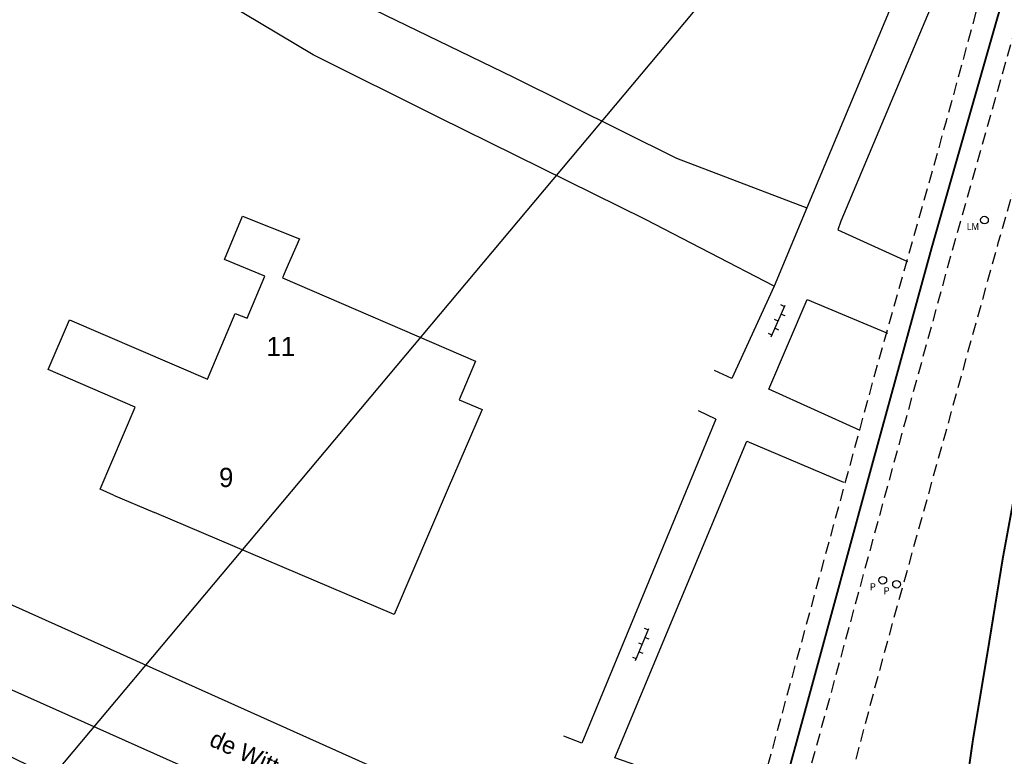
# Model space of a CAD drawing. Extents: x 141020 to 141442, y 457132 to 457664.
# Tile 12 of 18: x 141184 to 141235, y 457436 to 457475. Entities that reach past the tile are written whole.
import ezdxf

# ---------------------------------------------------------------- set-up
doc = ezdxf.new("R2010")
doc.units = 0
doc.linetypes.add('030-270', pattern=[3, 0.3, -2.7])
doc.linetypes.add('DASHED', pattern=[19.05, 12.7, -6.35])
doc.layers.get('0').update_dxf_attribs({"linetype": 'CONTINUOUS'})
doc.layers.get('DEFPOINTS').update_dxf_attribs({"linetype": 'CONTINUOUS'})
for name, color, linetype in [('_METING 140603-BELIJNING-0.30-2.70 STREEP', 253, '030-270'), ('_METING 140603-BELIJNING-KANT STREEP', 253, 'CONTINUOUS'), ('_METING 140603-KANT ASFALT', 7, 'DASHED'), ('_METING 140603-LICHTMAST', 251, 'CONTINUOUS'), ('_METING 140603-PAAL', 251, 'CONTINUOUS'), ('GEO_Dakrand', 3, 'CONTINUOUS'), ('GEO_Hoofdgebouw', 3, 'CONTINUOUS'), ('GEO_Huisnummer', 7, 'CONTINUOUS'), ('GEO_Kant verharding', 252, 'CONTINUOUS'), ('GEO_Straatnaam', 2, 'CONTINUOUS'), ('GEO_Symbool open verharding', 252, 'CONTINUOUS')]:
    doc.layers.add(name, color=color, linetype=linetype)
doc.styles.add('ARIAL', font='arial.ttf')
doc.styles.add('Style-LOW_RES_FILLED', font='LOW_RES_FILLED.shx')

# ---------------------------------------------------------------- blocks, each defined once
blk = doc.blocks.new('LICHTMAST_HANDHAVEN')
at = {"layer": '_METING 140603-LICHTMAST'}
blk.add_circle((0, 0), 0.2, dxfattribs=at)
at = {"layer": '_METING 140603-LICHTMAST', "style": 'ARIAL', "width": 0.9}
blk.add_attdef('LM', (-0.918, -0.517), '', height=0.36, rotation=360, dxfattribs=at)
blk = doc.blocks.new('AFZETPAAL_HANDHAVEN')
at = {"layer": '_METING 140603-PAAL'}
blk.add_circle((0, 0), 0.2, dxfattribs=at)
at = {"layer": '_METING 140603-PAAL', "style": 'ARIAL', "width": 0.9}
blk.add_attdef('P', (-0.918, -0.517), '', height=0.36, rotation=360, dxfattribs=at)

msp = doc.modelspace()

# ---------------------------------------------------------------- linework, layer by layer
at = {"layer": '_METING 140603-BELIJNING-0.30-2.70 STREEP', "const_width": 0.1, "flags": 128}
msp.add_lwpolyline([(141207.986, 457376.162), (141210.404, 457385.07), (141212.734, 457393.665), (141215.904, 457405.318), (141218.247, 457414.013), (141222.256, 457428.455), (141225.357, 457439.779), (141228.525, 457451.411), (141231.686, 457462.916), (141235.056, 457474.706), (141238.471, 457486.136), (141242.191, 457497.543), (141246.398, 457508.749), (141248.577, 457513.988)], dxfattribs=at)
at = {"layer": '_METING 140603-BELIJNING-KANT STREEP', "const_width": 0.1}
msp.add_lwpolyline([(141236.104, 457450.742), (141235.358, 457446.698), (141234.603, 457442.042), (141233.806, 457437.258), (141233.421, 457434.605), (141233.287, 457433.648), (141233.289, 457433.079), (141233.456, 457432.653), (141233.839, 457432.295), (141234.255, 457432.149), (141234.686, 457432.234), (141235.019, 457432.544), (141235.342, 457433.56), (141235.638, 457435.46)], dxfattribs=at)
at = {"layer": '_METING 140603-KANT ASFALT', "ltscale": 0.05, "flags": 128}
for points in [[(141244.368, 457506.729), (141241.96, 457500.053), (141239.721, 457493.454), (141237.639, 457487.075), (141234.539, 457477.175), (141232.412, 457469.398), (141228.601, 457455.903), (141225.8, 457445.666), (141222.54, 457433.755)], [(141246.437, 457505.95), (141244.629, 457501.167), (141241.625, 457492.553), (141238.686, 457483.261), (141235.895, 457473.855), (141232.94, 457463.472), (141230.312, 457453.925), (141227.061, 457442.035), (141223.194, 457427.922), (141220.823, 457419.253), (141217.932, 457408.624), (141213.871, 457393.822), (141209.435, 457377.569), (141209.312, 457377.054)], [(141248.034, 457505.397), (141246.498, 457500.588), (141243.587, 457491.487), (141240.887, 457482.775), (141238.021, 457473.188), (141235.106, 457463.057), (141232.372, 457453.212), (141229.12, 457441.53), (141226.951, 457433.394), (141226.301, 457430.436), (141225.506, 457427.048), (141223.2, 457418.077), (141220.715, 457407.609), (141217.996, 457396.028), (141215.783, 457386.585), (141212.499, 457371.287)]]:
    msp.add_lwpolyline(points, dxfattribs=at)
at = {"layer": 'DEFPOINTS', "color": 6}
msp.add_lwpolyline([(141233.947, 457270.114), (141365.557, 457426.961), (141256.013, 457518.88), (141124.402, 457362.032)], close=True, dxfattribs=at)
at = {"layer": 'GEO_Dakrand', "flags": 128}
for points in [[(141194.012, 457455.996), (141195.451, 457459.415), (141196.079, 457459.16), (141197.001, 457461.352), (141194.905, 457462.218), (141195.834, 457464.467), (141198.806, 457463.284), (141198.096, 457461.678), (141197.918, 457461.265)], [(141189.133, 457449.974), (141188.429, 457450.277), (141190.264, 457454.54), (141185.727, 457456.493), (141186.838, 457459.075), (141194.012, 457455.996)]]:
    msp.add_lwpolyline(points, dxfattribs=at)
at = {"layer": 'GEO_Hoofdgebouw', "flags": 128}
for points in [[(141197.918, 457461.265), (141207.954, 457456.941), (141207.106, 457454.924), (141208.288, 457454.422), (141206.533, 457450.331)], [(141206.533, 457450.331), (141203.72, 457443.774), (141191.266, 457449.067)], [(141189.133, 457449.974), (141191.266, 457449.067)]]:
    msp.add_lwpolyline(points, dxfattribs=at)
at = {"layer": 'GEO_Kant verharding', "flags": 128}
for points in [[(141237.031, 457493.216), (141225.173, 457464.895)], [(141238.037, 457488.081), (141237.085, 457488.353), (141226.93, 457464.212), (141226.775, 457463.752), (141230.409, 457462.112)], [(141191.425, 457482.874), (141192.087, 457481.949), (141195.265, 457479.511), (141197.896, 457477.645), (141201.01, 457476.013), (141209.93, 457471.697), (141218.388, 457467.489)], [(141223.473, 457460.836), (141216.783, 457464.293), (141206.009, 457469.615), (141199.508, 457472.853), (141194.997, 457475.535), (141191.742, 457478.084), (141190.765, 457478.967)], [(141218.388, 457467.489), (141225.173, 457464.895)], [(141225.173, 457464.895), (141223.473, 457460.836)], [(141223.473, 457460.836), (141221.276, 457456.036)], [(141227.948, 457453.324), (141223.2, 457455.479), (141225.186, 457460.136), (141229.371, 457458.389)], [(141221.276, 457456.036), (141220.364, 457456.448)], [(141220.44, 457453.927), (141219.532, 457454.346)], [(141220.44, 457453.927), (141213.474, 457437.095)], [(141222.54, 457433.755), (141215.189, 457436.331), (141222.06, 457452.783), (141227.077, 457450.644)], [(141211.377, 457431.91), (141177.434, 457447.13)], [(141203.515, 457427.119), (141207.526, 457426.294), (141207.893, 457426.396), (141207.991, 457426.628), (141207.962, 457428.426), (141207.48, 457428.988), (141206.864, 457429.512), (141206.188, 457429.814), (141196.957, 457433.99), (141183.192, 457440.143), (141182.415, 457440.248), (141181.342, 457439.768), (141180.851, 457439.009), (141180.564, 457438.327), (141180.694, 457437.905), (141184.873, 457435.855), (141171.868, 457406.748)], [(141213.474, 457437.095), (141212.539, 457437.451)]]:
    msp.add_lwpolyline(points, dxfattribs=at)
at = {"layer": 'GEO_Symbool open verharding'}
for p, q in [((141223.315, 457458.193), (141224.041, 457459.84)), ((141223.996, 457459.776), (141223.813, 457459.857)), ((141223.839, 457459.383), (141224.022, 457459.302)), ((141223.678, 457459.017), (141223.495, 457459.097)), ((141223.355, 457458.285), (141223.172, 457458.365)), ((141223.517, 457458.651), (141223.7, 457458.57)), ((141216.27, 457441.375), (141216.958, 457443.038)), ((141216.915, 457442.973), (141216.73, 457443.05)), ((141216.767, 457442.576), (141216.952, 457442.5)), ((141216.614, 457442.207), (141216.429, 457442.283)), ((141216.308, 457441.467), (141216.123, 457441.544)), ((141216.461, 457441.837), (141216.646, 457441.761))]:
    msp.add_line(p, q, dxfattribs=at)

# ---------------------------------------------------------------- block references
for name, p, values in [('LICHTMAST_HANDHAVEN', (141234.404, 457464.265), {'LM': 'LM'}), ('AFZETPAAL_HANDHAVEN', (141229.12, 457445.551), {'P': '  P'}), ('AFZETPAAL_HANDHAVEN', (141229.834, 457445.343), {'P': '  P'})]:
    msp.add_blockref(name, p).add_auto_attribs(values)

# ---------------------------------------------------------------- texts
at = {"layer": 'GEO_Huisnummer', "style": 'Style-LOW_RES_FILLED'}
for s, p in [('11', (141197.083, 457457.197)), ('9', (141194.616, 457450.394))]:
    msp.add_text(s, height=1, dxfattribs=at).set_placement(p)
at = {"layer": 'GEO_Straatnaam', "style": 'Style-LOW_RES_FILLED'}
msp.add_text('de Witte Swaen', height=0.9, rotation=335.6651, dxfattribs=at).set_placement((141194.048, 457436.985))

doc.saveas('drawing.dxf')
